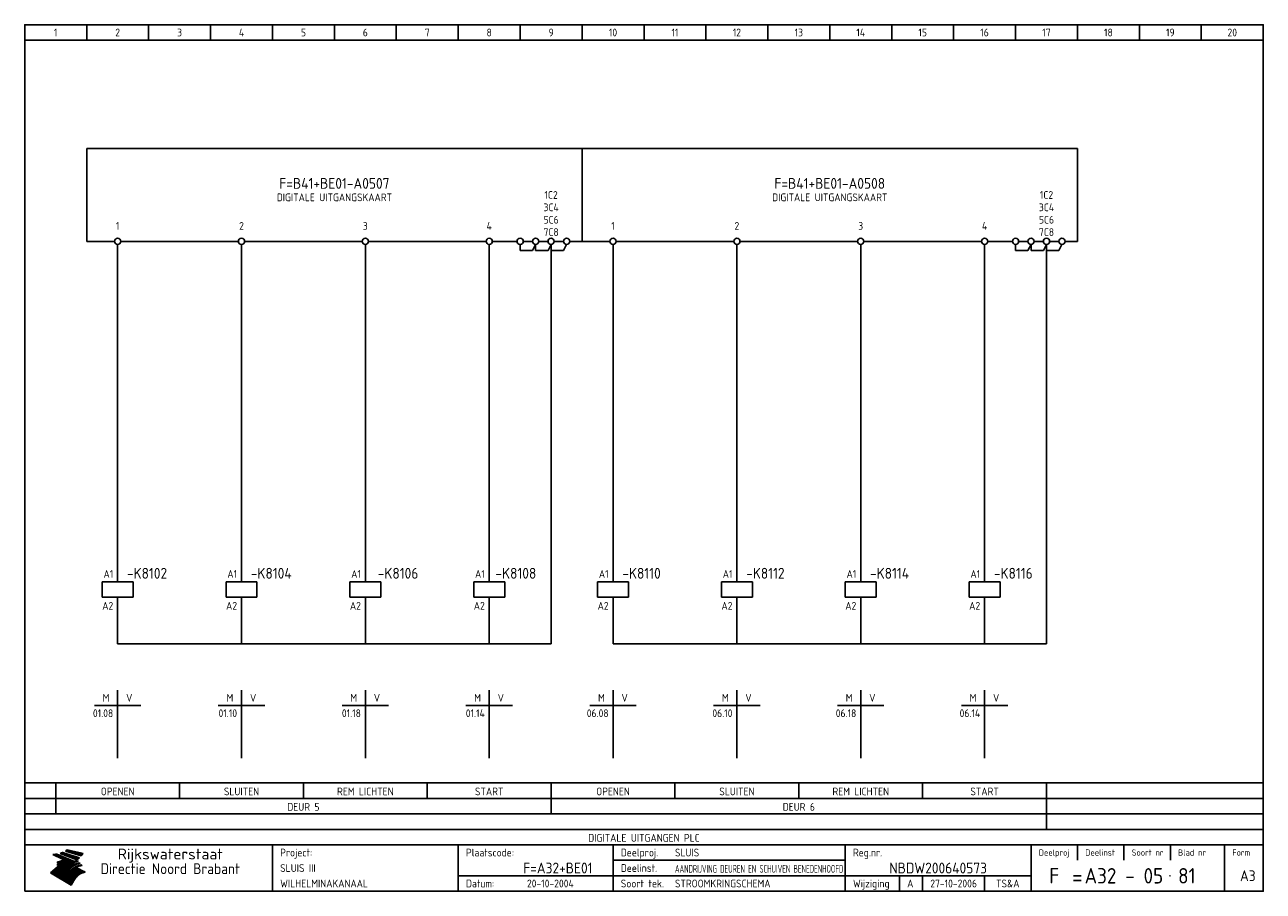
# Model space of a CAD drawing. Extents: x 10 to 410, y 10 to 290.
import ezdxf
from ezdxf.enums import TextEntityAlignment as Align

# ---------------------------------------------------------------- set-up
doc = ezdxf.new("R2010")
doc.units = 0
doc.header["$MEASUREMENT"] = 0
doc.header["$PDMODE"] = 1
for name, color, linetype in [('0-25', 7, 'CONTINUOUS'), ('0-35', 2, 'CONTINUOUS'), ('0-50', 3, 'CONTINUOUS'), ('B-25', 7, 'CONTINUOUS'), ('B-35', 2, 'CONTINUOUS'), ('S-25', 7, 'CONTINUOUS')]:
    doc.layers.add(name, color=color, linetype=linetype)
doc.styles.add('ISO', font='iso.shx')
doc.styles.get("Standard").update_dxf_attribs({"font": 'iso.shx'})

# ---------------------------------------------------------------- blocks, each defined once
blk = doc.blocks.new('0035')
at = {"layer": 'S-25'}
blk.add_circle((0, 0), 1, dxfattribs=at)
at = {"layer": 'B-25'}
blk.add_attdef('OM1', text='', height=2.5, dxfattribs=at).set_placement((0, -3.01), align=Align.MIDDLE)
blk = doc.blocks.new('0059')
at = {"layer": 'S-25'}
for p, q in [((0, 0), (0, -5)), ((-5, -5), (5, -5)), ((-5, -10), (-5, -5)), ((5, -10), (5, -5)), ((-5, -10), (5, -10)), ((0, -10), (0, -15))]:
    blk.add_line(p, q, dxfattribs=at)
at = {"layer": 'B-25'}
for tag, p in [('KN1', (-1.43, -3.73)), ('KN2', (-1.43, -14.01))]:
    blk.add_attdef(tag, text='', height=2.5, dxfattribs=at).set_placement(p, align=Align.RIGHT)
at = {"layer": 'B-35'}
blk.add_attdef('KT', (7.14, -8.99), '', height=3.5, dxfattribs=at)
blk = doc.blocks.new('0060')
at = {"layer": 'S-25'}
for p, q in [((0, 0), (0, -22)), ((-7.5, -5), (0, -5)), ((7.5, -5), (0, -5))]:
    blk.add_line(p, q, dxfattribs=at)
at = {"layer": 'B-25', "style": 'ISO'}
blk.add_text('M', height=2.5, dxfattribs=at).set_placement((-3.75, -2.5), align=Align.MIDDLE_CENTER)
blk.add_text('V', height=2.5, dxfattribs=at).set_placement((3.75, -2.5), align=Align.MIDDLE)
at = {"layer": 'B-25'}
for tag, p in [('M1', (-1.43, -8.73)), ('M2', (-1.43, -12.73)), ('M3', (-1.43, -16.73)), ('M4', (-1.43, -20.73))]:
    blk.add_attdef(tag, text='', height=2.5, dxfattribs=at).set_placement(p, align=Align.RIGHT)
for tag, p in [('V1', (1.57, -8.73)), ('V2', (1.57, -12.73)), ('V3', (1.57, -16.73)), ('V4', (1.57, -20.73))]:
    blk.add_attdef(tag, p, '', height=2.5, dxfattribs=at)
blk = doc.blocks.new('KADERA3')
at = {"layer": '0-25'}
for p, q in [((30, 285), (30, 290)), ((50, 285), (50, 290)), ((70, 285), (70, 290)), ((90, 285), (90, 290)), ((110, 285), (110, 290)), ((130, 285), (130, 290)), ((150, 285), (150, 290)), ((170, 285), (170, 290)), ((190, 285), (190, 290)), ((210, 285), (210, 290)), ((230, 285), (230, 290)), ((250, 285), (250, 290)), ((270, 285), (270, 290)), ((290, 285), (290, 290)), ((310, 285), (310, 290)), ((330, 285), (330, 290)), ((350, 285), (350, 290)), ((370, 285), (370, 290)), ((390, 285), (390, 290)), ((10, 285), (410, 285)), ((410, 35), (10, 35)), ((410, 30), (10, 30)), ((350, 25), (350, 20)), ((365, 25), (365, 20)), ((380, 25), (380, 20)), ((200, 20), (275, 20)), ((150, 15), (335, 15)), ((292.5, 15), (292.5, 10)), ((300, 15), (300, 10)), ((320, 15), (320, 10))]:
    blk.add_line(p, q, dxfattribs=at)
at = {"layer": '0-25', "color": 7}
for p, q in [((19.1, 21.89), (25.12, 19)), ((19.1, 21.89), (25.12, 19)), ((19.17, 21.86), (20.7, 21.86)), ((19.29, 21.8), (20.83, 21.8)), ((19.4, 21.75), (20.96, 21.75)), ((19.52, 21.69), (21.09, 21.69)), ((19.64, 21.63), (21.22, 21.63)), ((19.74, 21.92), (20.56, 21.92)), ((19.75, 21.58), (21.36, 21.58)), ((19.87, 21.52), (21.49, 21.52)), ((19.99, 21.47), (21.62, 21.47)), ((20.11, 21.41), (21.75, 21.41)), ((20.22, 21.35), (21.88, 21.35)), ((20.25, 21.97), (20.43, 21.97)), ((20.34, 21.3), (22.02, 21.3)), ((20.38, 21.99), (26.02, 19.59)), ((20.38, 21.99), (26.02, 19.59)), ((20.46, 21.24), (22.15, 21.24)), ((20.57, 21.18), (22.28, 21.18)), ((20.69, 21.13), (22.41, 21.13)), ((20.81, 21.07), (22.55, 21.07)), ((20.92, 21.02), (22.68, 21.02)), ((21.04, 20.96), (22.81, 20.96)), ((21.16, 20.9), (22.94, 20.9)), ((21.27, 20.85), (23.07, 20.85)), ((21.39, 20.79), (23.21, 20.79)), ((21.47, 22.25), (26.83, 20.19)), ((21.47, 22.25), (26.83, 20.19)), ((21.49, 22.25), (23.07, 22.25)), ((21.51, 20.73), (23.34, 20.73)), ((21.6, 22.2), (23.25, 22.2)), ((21.63, 20.68), (23.47, 20.68)), ((21.65, 22.31), (22.89, 22.31)), ((21.74, 20.62), (23.6, 20.62)), ((21.75, 22.14), (23.42, 22.14)), ((21.8, 22.37), (22.71, 22.37)), ((21.86, 20.57), (23.73, 20.57)), ((21.9, 22.08), (23.6, 22.08)), ((21.94, 22.42), (22.53, 22.42)), ((21.98, 20.51), (23.87, 20.51)), ((22.04, 22.03), (23.78, 22.03)), ((22.06, 22.48), (22.36, 22.48)), ((22.09, 20.45), (24, 20.45)), ((22.18, 22.53), (27.65, 20.8)), ((22.18, 22.53), (27.65, 20.8)), ((22.19, 21.97), (23.96, 21.97)), ((22.21, 20.4), (24.13, 20.4)), ((22.33, 20.34), (24.26, 20.34)), ((22.34, 21.92), (24.13, 21.92)), ((22.37, 20), (23.08, 20)), ((22.44, 20.28), (24.4, 20.28)), ((22.48, 21.86), (24.31, 21.86)), ((22.49, 20.06), (23.04, 20.06)), ((22.56, 20.23), (24.53, 20.23)), ((22.61, 20.12), (22.93, 20.12)), ((22.63, 21.8), (24.49, 21.8)), ((22.68, 20.17), (24.66, 20.17)), ((22.71, 20.17), (22.82, 20.17)), ((23.11, 20.02), (22.77, 20.2)), ((23.11, 20.02), (22.77, 20.2)), ((22.78, 21.75), (24.67, 21.75)), ((22.79, 20.12), (24.79, 20.12)), ((22.91, 20.06), (24.92, 20.06)), ((22.92, 21.69), (24.85, 21.69)), ((23.03, 20), (25.06, 20)), ((23.07, 21.63), (25.02, 21.63)), ((23.14, 22.99), (28.22, 21.46)), ((23.14, 22.99), (28.22, 21.46)), ((23.15, 22.98), (25.33, 22.98)), ((23.22, 21.58), (25.2, 21.58)), ((23.23, 23.04), (25.09, 23.04)), ((23.32, 23.1), (24.84, 23.1)), ((23.34, 22.93), (25.57, 22.93)), ((23.36, 21.52), (25.38, 21.52)), ((23.4, 23.15), (24.6, 23.15)), ((23.49, 23.21), (24.36, 23.21)), ((23.51, 21.47), (25.56, 21.47)), ((23.52, 22.87), (25.81, 22.87)), ((23.57, 23.27), (24.12, 23.27)), ((23.64, 23.32), (23.87, 23.32)), ((23.66, 21.41), (25.74, 21.41)), ((23.7, 23.36), (28.82, 22.17)), ((23.7, 23.36), (28.82, 22.17)), ((23.71, 22.82), (26.06, 22.82)), ((23.8, 21.35), (25.91, 21.35)), ((23.9, 22.76), (26.3, 22.76)), ((23.95, 21.3), (26.09, 21.3)), ((24.09, 22.7), (26.54, 22.7)), ((24.09, 21.24), (26.27, 21.24)), ((24.24, 21.18), (26.45, 21.18)), ((24.27, 22.65), (26.78, 22.65)), ((24.39, 21.13), (26.62, 21.13)), ((24.46, 22.59), (27.03, 22.59)), ((24.53, 21.07), (26.8, 21.07)), ((24.65, 22.53), (27.27, 22.53)), ((24.68, 21.02), (26.98, 21.02)), ((24.83, 20.96), (27.16, 20.96)), ((24.84, 22.48), (27.51, 22.48)), ((24.97, 20.9), (27.34, 20.9)), ((25.02, 22.42), (27.75, 22.42)), ((25.12, 20.85), (27.51, 20.85)), ((25.21, 22.37), (28, 22.37)), ((25.27, 20.79), (27.63, 20.79)), ((25.4, 22.31), (28.24, 22.31)), ((25.41, 20.73), (27.57, 20.73)), ((25.56, 20.68), (27.51, 20.68)), ((25.58, 22.25), (28.48, 22.25)), ((25.71, 20.62), (27.44, 20.62)), ((25.77, 22.2), (28.72, 22.2)), ((25.85, 20.57), (27.37, 20.57)), ((25.96, 22.14), (28.79, 22.14)), ((26, 20.51), (27.29, 20.51)), ((26.15, 22.08), (28.75, 22.08)), ((26.15, 20.45), (27.22, 20.45)), ((26.29, 20.4), (27.14, 20.4)), ((26.33, 22.03), (28.71, 22.03)), ((26.44, 20.34), (27.06, 20.34)), ((26.52, 21.97), (28.66, 21.97)), ((26.59, 20.28), (26.97, 20.28)), ((26.71, 21.92), (28.62, 21.92)), ((26.73, 20.23), (26.89, 20.23)), ((26.9, 21.86), (28.57, 21.86)), ((27.08, 21.8), (28.52, 21.8)), ((27.27, 21.75), (28.48, 21.75)), ((27.46, 21.69), (28.43, 21.69)), ((27.65, 21.63), (28.38, 21.63)), ((27.83, 21.58), (28.33, 21.58)), ((28.02, 21.52), (28.28, 21.52)), ((28.21, 21.47), (28.22, 21.47)), ((20.58, 17.88), (18.3, 16)), ((20.58, 17.88), (18.3, 16)), ((24.94, 11.97), (18.3, 16)), ((24.94, 11.97), (18.3, 16)), ((18.31, 16.01), (20.96, 16.01)), ((18.38, 16.07), (21.46, 16.07)), ((18.45, 16.12), (21.88, 16.12)), ((18.52, 16.18), (22.15, 16.18)), ((18.59, 16.23), (22.38, 16.23)), ((18.65, 16.29), (22.58, 16.29)), ((18.72, 16.35), (22.75, 16.35)), ((18.79, 16.4), (22.91, 16.4)), ((18.86, 16.46), (20.6, 16.46)), ((18.93, 16.52), (20.6, 16.52)), ((18.99, 16.57), (20.6, 16.57)), ((19.06, 16.63), (20.6, 16.63)), ((19.13, 16.68), (20.6, 16.68)), ((19.2, 16.74), (20.6, 16.74)), ((19.27, 16.8), (20.6, 16.8)), ((19.33, 16.85), (21.07, 16.85)), ((19.4, 16.91), (21.55, 16.91)), ((19.47, 16.97), (21.88, 16.97)), ((19.54, 17.02), (22.13, 17.02)), ((19.61, 17.08), (22.34, 17.08)), ((19.67, 17.13), (20.6, 17.13)), ((19.74, 17.19), (20.6, 17.19)), ((19.81, 17.25), (20.6, 17.25)), ((19.88, 17.3), (20.6, 17.3)), ((19.95, 17.36), (20.6, 17.36)), ((20.01, 17.42), (20.6, 17.42)), ((20.08, 17.47), (20.93, 17.47)), ((20.15, 17.53), (21.26, 17.53)), ((20.22, 17.58), (21.51, 17.58)), ((20.29, 17.64), (21.72, 17.64)), ((20.35, 17.7), (21.9, 17.7)), ((20.42, 17.75), (22.07, 17.75)), ((20.49, 17.81), (22.22, 17.81)), ((20.56, 17.87), (22.36, 17.87)), ((20.6, 19.11), (20.58, 19.51)), ((20.6, 19.11), (20.58, 19.51)), ((20.58, 19.5), (22.09, 19.5)), ((20.58, 19.44), (21.95, 19.44)), ((20.59, 19.38), (21.79, 19.38)), ((20.59, 19.33), (21.62, 19.33)), ((20.59, 19.27), (21.42, 19.27)), ((20.6, 19.22), (21.2, 19.22)), ((20.6, 19.16), (20.93, 19.16)), ((20.6, 19.11), (20.69, 19.12)), ((20.6, 19.11), (20.69, 19.12)), ((20.6, 18.79), (20.77, 18.81)), ((20.6, 18.79), (20.77, 18.81)), ((20.6, 18.29), (20.6, 18.79)), ((20.6, 18.29), (20.6, 18.79)), ((20.6, 18.77), (22.46, 18.77)), ((20.6, 18.71), (22.33, 18.71)), ((20.6, 18.65), (22.19, 18.65)), ((20.6, 18.6), (22.04, 18.6)), ((20.6, 18.54), (21.87, 18.54)), ((20.6, 18.48), (21.68, 18.48)), ((20.6, 18.43), (21.46, 18.43)), ((20.6, 18.37), (21.21, 18.37)), ((20.6, 18.32), (20.87, 18.32)), ((20.6, 18.29), (20.88, 18.32)), ((20.6, 18.29), (20.88, 18.32)), ((20.6, 17.88), (20.86, 17.91)), ((20.6, 17.88), (20.86, 17.91)), ((20.6, 17.43), (20.97, 17.48)), ((20.6, 17.43), (20.97, 17.48)), ((20.6, 17.43), (20.6, 17.09)), ((20.6, 17.43), (20.6, 17.09)), ((20.6, 17.09), (21.26, 17.16)), ((20.6, 17.09), (21.26, 17.16)), ((20.6, 16.8), (21.37, 16.89)), ((20.6, 16.8), (21.37, 16.89)), ((20.6, 16.8), (20.6, 16.45)), ((20.6, 16.8), (20.6, 16.45)), ((20.6, 16.45), (21.56, 16.56)), ((20.6, 16.45), (21.56, 16.56)), ((20.6, 15.97), (21.67, 16.09)), ((20.6, 15.97), (21.67, 16.09)), ((20.7, 16.46), (23.06, 16.46)), ((20.9, 19.55), (22.23, 19.55)), ((20.9, 18.82), (22.59, 18.82)), ((20.98, 17.92), (22.5, 17.92)), ((21.02, 17.13), (22.53, 17.13)), ((21.19, 19.61), (22.35, 19.61)), ((21.2, 16.52), (23.2, 16.52)), ((21.32, 18.88), (22.71, 18.88)), ((21.32, 17.98), (22.62, 17.98)), ((21.42, 19.67), (22.47, 19.67)), ((21.47, 17.19), (22.7, 17.19)), ((21.59, 18.03), (22.74, 18.03)), ((21.61, 18.93), (22.82, 18.93)), ((21.62, 19.72), (22.59, 19.72)), ((21.72, 16.57), (23.32, 16.57)), ((21.77, 17.25), (22.85, 17.25)), ((21.8, 19.78), (22.69, 19.78)), ((21.8, 18.09), (22.85, 18.09)), ((21.84, 18.99), (22.92, 18.99)), ((21.96, 19.83), (22.79, 19.83)), ((21.99, 18.15), (22.95, 18.15)), ((22.01, 17.3), (22.99, 17.3)), ((22.03, 19.05), (23.03, 19.05)), ((22.1, 16.63), (23.44, 16.63)), ((22.11, 19.89), (22.89, 19.89)), ((22.16, 18.2), (23.05, 18.2)), ((22.21, 19.1), (23.12, 19.1)), ((22.21, 17.36), (23.12, 17.36)), ((22.24, 19.95), (22.99, 19.95)), ((22.31, 18.26), (23.15, 18.26)), ((22.36, 19.16), (23.22, 19.16)), ((22.38, 16.68), (23.56, 16.68)), ((22.39, 17.42), (23.24, 17.42)), ((22.45, 18.32), (23.24, 18.32)), ((22.51, 19.22), (23.3, 19.22)), ((22.56, 17.47), (23.36, 17.47)), ((22.59, 18.37), (23.33, 18.37)), ((22.6, 16.74), (23.66, 16.74)), ((22.64, 19.27), (23.39, 19.27)), ((22.71, 18.43), (23.42, 18.43)), ((22.71, 17.53), (23.47, 17.53)), ((22.77, 19.33), (23.47, 19.33)), ((22.79, 16.8), (23.77, 16.8)), ((22.83, 18.48), (23.5, 18.48)), ((22.84, 17.58), (23.57, 17.58)), ((22.89, 19.38), (23.55, 19.38)), ((22.94, 18.54), (23.58, 18.54)), ((22.96, 16.85), (23.86, 16.85)), ((22.97, 17.64), (23.67, 17.64)), ((23, 19.44), (23.63, 19.44)), ((23.04, 18.6), (23.66, 18.6)), ((23.1, 19.5), (23.72, 19.5)), ((23.1, 17.7), (23.77, 17.7)), ((23.12, 16.91), (23.96, 16.91)), ((23.14, 18.65), (23.74, 18.65)), ((23.15, 19.95), (25.19, 19.95)), ((23.21, 19.55), (23.8, 19.55)), ((23.21, 17.75), (23.86, 17.75)), ((23.21, 16.01), (28.9, 16.01)), ((23.24, 18.71), (23.82, 18.71)), ((23.26, 19.89), (25.32, 19.89)), ((23.26, 16.97), (24.05, 16.97)), ((23.3, 19.61), (23.88, 19.61)), ((23.32, 17.81), (23.95, 17.81)), ((23.33, 18.77), (23.91, 18.77)), ((23.37, 16.07), (29.08, 16.07)), ((23.38, 19.83), (25.45, 19.83)), ((23.39, 19.67), (23.81, 19.67)), ((23.39, 17.02), (24.14, 17.02)), ((23.42, 18.82), (23.99, 18.82)), ((23.42, 17.87), (24.03, 17.87)), ((23.45, 19.7), (23.58, 19.79)), ((23.45, 19.7), (23.58, 19.79)), ((23.48, 19.72), (23.7, 19.72)), ((23.5, 19.78), (25.58, 19.78)), ((23.51, 18.88), (24.07, 18.88)), ((23.51, 16.12), (29.27, 16.12)), ((23.52, 17.92), (24.11, 17.92)), ((23.52, 17.08), (24.22, 17.08)), ((23.54, 18.9), (24.3, 19.42)), ((23.54, 18.9), (24.3, 19.42)), ((23.56, 19.78), (23.59, 19.78)), ((23.56, 19.39), (23.9, 19.62)), ((23.56, 19.39), (23.9, 19.62)), ((23.58, 19.79), (23.9, 19.62)), ((23.58, 19.79), (23.9, 19.62)), ((23.59, 18.93), (24.15, 18.93)), ((23.61, 19.72), (25.72, 19.72)), ((23.62, 17.98), (24.2, 17.98)), ((23.63, 17.13), (24.3, 17.13)), ((23.65, 18.59), (24.62, 19.25)), ((23.65, 18.59), (24.62, 19.25)), ((29.41, 16.17), (23.65, 16.17)), ((23.67, 18.99), (24.23, 18.99)), ((23.71, 18.03), (24.28, 18.03)), ((23.73, 19.67), (25.85, 19.67)), ((23.75, 19.05), (24.32, 19.05)), ((23.75, 17.19), (24.38, 17.19)), ((23.77, 16.23), (29.47, 16.23)), ((23.79, 18.09), (24.36, 18.09)), ((23.83, 19.1), (24.4, 19.1)), ((23.85, 19.61), (25.98, 19.61)), ((23.85, 17.25), (24.46, 17.25)), ((23.88, 18.15), (24.44, 18.15)), ((23.89, 16.29), (29.36, 16.29)), ((23.92, 19.16), (24.48, 19.16)), ((23.94, 18.19), (25.23, 19.07)), ((23.94, 18.19), (25.23, 19.07)), ((23.95, 17.3), (24.55, 17.3)), ((23.96, 19.55), (25.96, 19.55)), ((23.96, 18.2), (24.53, 18.2)), ((24, 19.22), (24.56, 19.22)), ((24, 16.35), (29.24, 16.35)), ((24.04, 18.26), (24.61, 18.26)), ((24.05, 17.36), (24.63, 17.36)), ((24.06, 17.88), (25.34, 18.76)), ((24.06, 17.88), (25.34, 18.76)), ((24.08, 19.5), (25.88, 19.5)), ((24.08, 19.27), (24.58, 19.27)), ((24.11, 16.4), (29.13, 16.4)), ((24.13, 18.32), (24.69, 18.32)), ((24.14, 17.42), (24.71, 17.42)), ((24.16, 19.33), (24.47, 19.33)), ((24.2, 19.44), (25.79, 19.44)), ((24.21, 18.37), (24.77, 18.37)), ((24.21, 16.46), (29.02, 16.46)), ((24.23, 17.47), (24.79, 17.47)), ((24.24, 17.48), (25.52, 18.36)), ((24.24, 17.48), (25.52, 18.36)), ((24.25, 19.38), (24.36, 19.38)), ((24.29, 18.43), (24.85, 18.43)), ((24.3, 19.42), (24.62, 19.25)), ((24.3, 19.42), (24.62, 19.25)), ((24.31, 19.38), (25.71, 19.38)), ((24.31, 17.53), (24.87, 17.53)), ((24.31, 16.52), (28.91, 16.52)), ((24.35, 17.17), (25.64, 18.05)), ((24.35, 17.17), (25.64, 18.05)), ((24.37, 18.48), (24.94, 18.48)), ((24.39, 17.58), (24.96, 17.58)), ((24.4, 16.57), (28.79, 16.57)), ((24.43, 19.33), (25.62, 19.33)), ((24.45, 18.54), (25.02, 18.54)), ((24.47, 17.64), (25.04, 17.64)), ((24.49, 16.63), (28.68, 16.63)), ((24.54, 18.6), (25.1, 18.6)), ((24.55, 19.27), (25.54, 19.27)), ((24.56, 17.7), (25.12, 17.7)), ((24.57, 16.68), (28.57, 16.68)), ((24.62, 18.65), (25.18, 18.65)), ((24.63, 16.72), (25.91, 17.6)), ((24.63, 16.72), (25.91, 17.6)), ((24.64, 17.75), (25.2, 17.75)), ((24.66, 16.74), (28.45, 16.74)), ((24.67, 19.22), (25.45, 19.22)), ((24.7, 18.71), (25.27, 18.71)), ((24.72, 17.81), (25.29, 17.81)), ((24.74, 16.8), (28.34, 16.8)), ((24.78, 19.16), (25.37, 19.16)), ((24.78, 18.77), (25.34, 18.77)), ((24.8, 17.87), (25.37, 17.87)), ((24.82, 16.85), (28.23, 16.85)), ((24.87, 18.82), (25.4, 18.82)), ((24.89, 17.92), (25.45, 17.92)), ((24.9, 19.1), (25.28, 19.1)), ((24.9, 16.91), (28.11, 16.91)), ((24.95, 18.88), (25.45, 18.88)), ((24.97, 17.98), (25.53, 17.98)), ((24.99, 16.97), (28, 16.97)), ((25.02, 19.05), (25.2, 19.05)), ((25.03, 18.93), (25.51, 18.93)), ((25.05, 18.03), (25.61, 18.03)), ((25.07, 17.02), (27.89, 17.02)), ((25.11, 18.99), (25.57, 18.99)), ((26.02, 19.59), (25.12, 19)), ((26.02, 19.59), (25.12, 19)), ((25.13, 18.09), (25.68, 18.09)), ((25.15, 17.08), (27.77, 17.08)), ((25.19, 19.05), (25.63, 19.05)), ((25.21, 18.15), (25.75, 18.15)), ((25.23, 17.13), (27.66, 17.13)), ((25.26, 19.1), (25.7, 19.1)), ((25.3, 18.2), (25.82, 18.2)), ((25.31, 17.19), (27.55, 17.19)), ((25.33, 19.16), (25.77, 19.16)), ((25.38, 18.26), (25.89, 18.26)), ((25.39, 19.22), (25.85, 19.22)), ((25.4, 17.25), (27.43, 17.25)), ((25.46, 18.32), (25.97, 18.32)), ((25.47, 19.27), (25.93, 19.27)), ((25.48, 17.3), (27.32, 17.3)), ((25.54, 19.33), (26.03, 19.33)), ((25.54, 18.37), (26.06, 18.37)), ((25.56, 17.36), (27.21, 17.36)), ((25.62, 18.43), (26.14, 18.43)), ((25.63, 19.38), (26.13, 19.38)), ((25.64, 17.42), (27.1, 17.42)), ((25.7, 18.48), (26.24, 18.48)), ((25.72, 19.44), (26.24, 19.44)), ((25.73, 17.47), (26.98, 17.47)), ((25.79, 18.54), (26.34, 18.54)), ((25.81, 17.53), (26.87, 17.53)), ((25.82, 19.5), (26.36, 19.5)), ((25.89, 18.6), (26.46, 18.6)), ((25.89, 17.58), (26.76, 17.58)), ((25.93, 19.55), (26.53, 19.55)), ((25.96, 17.64), (26.64, 17.64)), ((25.99, 18.65), (26.58, 18.65)), ((26.04, 17.7), (26.59, 17.7)), ((26.06, 19.61), (26.85, 19.61)), ((26.1, 18.71), (26.72, 18.71)), ((26.12, 17.75), (26.67, 17.75)), ((26.2, 17.81), (26.76, 17.81)), ((26.21, 19.67), (27.23, 19.67)), ((26.23, 18.77), (26.89, 18.77)), ((26.29, 17.87), (26.86, 17.87)), ((26.37, 18.82), (27.09, 18.82)), ((26.39, 17.92), (26.97, 17.92)), ((26.44, 19.72), (27.18, 19.72)), ((26.49, 17.98), (27.09, 17.98)), ((26.53, 18.88), (27.34, 18.88)), ((26.56, 17.68), (29.54, 16.2)), ((26.56, 17.68), (29.54, 16.2)), ((26.6, 18.03), (27.22, 18.03)), ((26.72, 18.09), (27.38, 18.09)), ((26.73, 18.93), (27.66, 18.93)), ((26.85, 18.15), (27.56, 18.15)), ((26.99, 18.99), (27.9, 18.99)), ((27, 18.2), (27.8, 18.2)), ((27.13, 19.78), (27.25, 19.64)), ((27.13, 19.78), (27.25, 19.64)), ((27.18, 18.26), (28.13, 18.26)), ((27.26, 19.05), (27.84, 19.05)), ((27.39, 18.32), (28.47, 18.32)), ((27.7, 18.37), (28.49, 18.37)), ((27.78, 19.1), (27.93, 18.96)), ((27.78, 19.1), (27.93, 18.96)), ((28, 18.43), (28.44, 18.43)), ((28.29, 15.83), (29.54, 16.2)), ((28.29, 15.83), (29.54, 16.2)), ((28.39, 18.48), (28.54, 18.32)), ((28.39, 18.48), (28.54, 18.32)), ((29.54, 16.2), (29.45, 16.17)), ((29.54, 16.2), (29.45, 16.17)), ((29.46, 16.18), (29.47, 16.18)), ((18.38, 15.95), (20.6, 15.95)), ((18.47, 15.9), (20.6, 15.9)), ((18.57, 15.84), (20.6, 15.84)), ((18.66, 15.78), (20.6, 15.78)), ((18.75, 15.73), (20.6, 15.73)), ((18.85, 15.67), (20.6, 15.67)), ((18.94, 15.62), (20.6, 15.62)), ((19.03, 15.56), (27.83, 15.56)), ((19.12, 15.5), (27.75, 15.5)), ((19.22, 15.45), (27.66, 15.45)), ((19.31, 15.39), (27.58, 15.39)), ((19.4, 15.33), (27.5, 15.33)), ((19.49, 15.28), (27.43, 15.28)), ((19.59, 15.22), (27.36, 15.22)), ((19.68, 15.17), (27.29, 15.17)), ((19.77, 15.11), (27.22, 15.11)), ((19.86, 15.05), (27.15, 15.05)), ((19.96, 15), (27.09, 15)), ((20.05, 14.94), (27.02, 14.94)), ((20.14, 14.88), (26.96, 14.88)), ((20.24, 14.83), (26.9, 14.83)), ((20.33, 14.77), (26.84, 14.77)), ((20.42, 14.72), (26.79, 14.72)), ((20.51, 14.66), (26.73, 14.66)), ((20.6, 15.97), (20.6, 15.58)), ((20.6, 15.97), (20.6, 15.58)), ((20.6, 15.58), (21.95, 15.73)), ((20.6, 15.58), (21.95, 15.73)), ((20.61, 14.6), (26.68, 14.6)), ((20.7, 14.55), (26.62, 14.55)), ((20.79, 14.49), (26.57, 14.49)), ((20.88, 14.43), (26.52, 14.43)), ((20.94, 15.62), (27.92, 15.62)), ((20.98, 14.38), (26.47, 14.38)), ((21.07, 14.32), (26.42, 14.32)), ((21.16, 14.27), (26.38, 14.27)), ((21.25, 14.21), (26.33, 14.21)), ((21.35, 14.15), (26.29, 14.15)), ((21.44, 14.1), (26.24, 14.1)), ((21.45, 15.67), (28.01, 15.67)), ((21.53, 14.04), (26.2, 14.04)), ((21.63, 13.98), (26.16, 13.98)), ((21.72, 13.93), (26.12, 13.93)), ((21.81, 13.87), (26.08, 13.87)), ((21.9, 13.82), (26.04, 13.82)), ((21.96, 15.73), (28.11, 15.73)), ((22, 13.76), (26, 13.76)), ((22.09, 13.7), (25.96, 13.7)), ((22.18, 13.65), (25.93, 13.65)), ((22.27, 13.59), (25.89, 13.59)), ((22.34, 15.78), (28.21, 15.78)), ((22.37, 13.53), (25.86, 13.53)), ((22.46, 13.48), (25.82, 13.48)), ((22.55, 13.42), (25.79, 13.42)), ((22.62, 15.84), (28.33, 15.84)), ((22.65, 13.37), (25.76, 13.37)), ((22.74, 13.31), (25.73, 13.31)), ((22.83, 13.25), (25.69, 13.25)), ((22.84, 15.9), (28.52, 15.9)), ((22.92, 13.2), (25.66, 13.2)), ((23.02, 13.14), (25.63, 13.14)), ((23.04, 15.95), (28.71, 15.95)), ((23.11, 13.08), (25.59, 13.08)), ((23.2, 13.03), (25.56, 13.03)), ((23.29, 12.97), (25.53, 12.97)), ((23.39, 12.92), (25.5, 12.92)), ((23.48, 12.86), (25.46, 12.86)), ((23.57, 12.8), (25.43, 12.8)), ((23.66, 12.75), (25.4, 12.75)), ((23.76, 12.69), (25.36, 12.69)), ((23.85, 12.63), (25.33, 12.63)), ((23.94, 12.58), (25.3, 12.58)), ((24.04, 12.52), (25.26, 12.52)), ((24.13, 12.47), (25.23, 12.47)), ((24.22, 12.41), (25.2, 12.41)), ((24.31, 12.35), (25.17, 12.35)), ((24.41, 12.3), (25.13, 12.3)), ((24.5, 12.24), (25.1, 12.24)), ((24.59, 12.18), (25.07, 12.18)), ((24.68, 12.13), (25.03, 12.13)), ((24.78, 12.07), (25, 12.07)), ((24.87, 12.02), (24.97, 12.02)), ((24.94, 11.97), (25.81, 13.45)), ((24.94, 11.97), (25.81, 13.45))]:
    blk.add_line(p, q, dxfattribs=at)
for centre, radius, start, end in [((19.15, 29.7), 7.8, 269.6055, 279.0886), ((19.15, 29.7), 7.8, 269.6055, 279.0886), ((19.93, 25.38), 5.91, 276.3402, 298.7463), ((19.93, 25.38), 5.91, 276.3402, 298.7463), ((19.84, 25.09), 6.03, 278.129, 302.868), ((19.84, 25.09), 6.03, 278.129, 302.868), ((19.84, 27.26), 5.27, 288.0217, 296.3084), ((19.84, 27.26), 5.27, 288.0217, 296.3084), ((20.49, 27.56), 5.28, 300.0654, 307.393), ((20.49, 27.56), 5.28, 300.0654, 307.393), ((24.11, 24.7), 5.26, 301.1147, 312.2814), ((24.11, 24.7), 5.26, 301.1147, 312.2814), ((21.95, 27.32), 8.59, 316.9248, 323.1399), ((21.95, 27.32), 8.59, 316.9248, 323.1399), ((20.21, 23.78), 5.91, 273.6149, 304.3803), ((20.21, 23.78), 5.91, 273.6149, 304.3803), ((20.35, 24.56), 5.76, 274.164, 302.5474), ((20.35, 24.56), 5.76, 274.164, 302.5474), ((20.05, 24.28), 6.02, 277.9472, 305.7139), ((20.05, 24.28), 6.02, 277.9472, 305.7139), ((20.04, 23.49), 6.09, 278.8115, 306.4242), ((20.04, 23.49), 6.09, 278.8115, 306.4242), ((20.53, 23.07), 5.96, 277.0519, 304.973), ((20.53, 23.07), 5.96, 277.0519, 304.973), ((20.72, 22.76), 5.91, 276.3402, 304.3803), ((20.72, 22.76), 5.91, 276.3402, 304.3803), ((21.06, 22.34), 5.81, 274.9043, 303.1745), ((21.06, 22.34), 5.81, 274.9043, 303.1745), ((20.82, 22.06), 6.04, 278.1111, 305.8489), ((20.82, 22.06), 6.04, 278.1111, 305.8489), ((21.3, 21.6), 5.91, 276.3402, 304.3803), ((21.3, 21.6), 5.91, 276.3402, 304.3803), ((27.05, 17.17), 2.63, 107.4286, 133.7799), ((27.05, 17.17), 2.63, 107.4286, 133.7799), ((27.45, 16.91), 2.81, 110.4143, 138.7411), ((27.45, 16.91), 2.81, 110.4143, 138.7411), ((27.57, 15.64), 3.4, 98.1566, 126.9045), ((27.57, 15.64), 3.4, 98.1566, 126.9045), ((27.91, 15.54), 3.39, 100.5835, 132.088), ((27.91, 15.54), 3.39, 100.5835, 132.088), ((28.21, 14.74), 3.67, 95.7581, 128.7216), ((28.21, 14.74), 3.67, 95.7581, 128.7216), ((27.01, 16.84), 2.93, 87.7348, 104.8316), ((27.01, 16.84), 2.93, 87.7348, 104.8316), ((27.37, 15.71), 3.93, 91.7838, 103.2817), ((27.37, 15.71), 3.93, 91.7838, 103.2817), ((28.4, 15.05), 3.21, 96.3886, 125.0052), ((28.4, 15.05), 3.21, 96.3886, 125.0052), ((27.82, 16.31), 2.8, 90.634, 105.1984), ((27.82, 16.31), 2.8, 90.634, 105.1984), ((28.19, 15.04), 3.93, 93.8342, 103.2817), ((28.19, 15.04), 3.93, 93.8342, 103.2817), ((28.58, 15.69), 2.8, 93.8141, 105.1984), ((28.58, 15.69), 2.8, 93.8141, 105.1984), ((28.95, 14.41), 3.93, 96.0135, 103.2817), ((28.95, 14.41), 3.93, 96.0135, 103.2817), ((31.24, 10.26), 6.3, 117.9568, 149.6251), ((31.24, 10.26), 6.3, 117.9568, 149.6251)]:
    blk.add_arc(centre, radius, start, end, dxfattribs=at)
at = {"layer": '0-35'}
for p, q in [((90, 25), (90, 10)), ((150, 25), (150, 10)), ((200, 25), (200, 10)), ((275, 25), (275, 10)), ((335, 25), (335, 10)), ((397.5, 25), (397.5, 10))]:
    blk.add_line(p, q, dxfattribs=at)
at = {"layer": '0-50'}
for p, q in [((10, 25), (410, 25)), ((348.75, 15), (351.25, 15)), ((348.75, 13.5), (351.25, 13.5))]:
    blk.add_line(p, q, dxfattribs=at)
blk.add_lwpolyline([(10, 10), (410, 10), (410, 290), (10, 290)], close=True, dxfattribs=at)
at = {"layer": '0-50', "const_width": 0.25}
blk.add_lwpolyline([(379.75, 15, 1), (380, 15, 1)], format="xyb", close=True, dxfattribs=at)
at = {"layer": '0-25', "style": 'ISO'}
for s, height, p in [('Project:', 2.5, (92.5, 22.5)), ('Plaatscode:', 2.5, (152.5, 22.5)), ('Deelproj.', 2.5, (202.5, 22.5)), ('Reg.nr.', 2.5, (277.5, 22.5)), ('Deelproj', 2, (337.5, 22.5)), ('Deelinst', 2, (352.5, 22.5)), ('Soort nr', 2, (367.5, 22.5)), ('Blad nr', 2, (382.5, 22.5)), ('Form', 2, (400, 22.5)), ('Deelinst.', 2.5, (202.5, 17.5)), ('Datum:', 2.5, (152.5, 12.5)), ('Soort tek.', 2.5, (202.5, 12.5)), ('Wijziging', 2.5, (277.5, 12.5))]:
    blk.add_text(s, height=height, dxfattribs=at).set_placement(p, align=Align.MIDDLE_LEFT)
for tag, p in [('STR1', (20, 287.5)), ('STR2', (40, 287.5)), ('STR3', (60, 287.5)), ('STR4', (80, 287.5)), ('STR5', (100, 287.5)), ('STR6', (120, 287.5)), ('STR7', (140, 287.5)), ('STR8', (160, 287.5)), ('STR9', (180, 287.5)), ('STR10', (200, 287.5)), ('STR11', (220, 287.5)), ('STR12', (240, 287.5)), ('STR13', (260, 287.5)), ('STR14', (280, 287.5)), ('STR15', (300, 287.5)), ('STR16', (320, 287.5)), ('STR17', (340, 287.5)), ('STR18', (360, 287.5)), ('STR19', (380, 287.5)), ('STR20', (400, 287.5)), ('W', (180, 12.5)), ('Z', (310, 12.5)), ('Y', (327.5, 12.5))]:
    blk.add_attdef(tag, text='', height=2.5, dxfattribs=at).set_placement(p, align=Align.MIDDLE)
for tag, p in [('N', (220, 22.5)), ('B', (92.5, 17.5)), ('P', (220, 17.5)), ('C', (92.5, 12.5)), ('U', (220, 12.5)), ('REV', (295, 12.5))]:
    blk.add_attdef(tag, text='', height=2.5, dxfattribs=at).set_placement(p, align=Align.MIDDLE_LEFT)
at = {"layer": '0-35', "style": 'ISO', "width": 1.00614}
blk.add_text('Rijkswaterstaat', height=3.5, dxfattribs=at).set_placement((40, 20.28), (74, 20.28), align=Align.FIT)
at = {"layer": '0-35', "color": 2, "style": 'ISO', "width": 0.948867}
blk.add_text('Directie Noord Brabant', height=3.5, dxfattribs=at).set_placement((34.5, 15.53), (79.5, 15.53), align=Align.FIT)
at = {"layer": '0-35', "style": 'ISO'}
for tag, p in [('X', (178.5, 17.5)), ('FORM', (402.5, 15))]:
    blk.add_attdef(tag, text='', height=3.5, dxfattribs=at).set_placement(p, align=Align.MIDDLE_LEFT)
blk.add_attdef('RNR', text='', height=3.5, dxfattribs=at).set_placement((305, 17.5), align=Align.MIDDLE)
at = {"layer": '0-50', "style": 'ISO'}
for tag, p in [('M', (342.5, 15)), ('O', (365, 15))]:
    blk.add_attdef(tag, text='', height=5, dxfattribs=at).set_placement(p, align=Align.MIDDLE)
blk.add_attdef('Q', text='', height=5, dxfattribs=at).set_placement((382.5, 15), align=Align.MIDDLE_LEFT)

msp = doc.modelspace()

# ---------------------------------------------------------------- linework, layer by layer
at = {"layer": '0-25'}
for p, q in [((10, 45), (410, 45)), ((10, 40), (410, 40))]:
    msp.add_line(p, q, dxfattribs=at)
at = {"layer": 'S-25'}
for p, q in [((30, 220), (30, 250)), ((30, 250), (237, 250)), ((350, 250), (189, 250)), ((190, 250), (190, 220)), ((350, 250), (350, 220)), ((30, 220), (39, 220)), ((79, 220), (41, 220)), ((119, 220), (81, 220)), ((81, 220), (81, 220)), ((159, 220), (121, 220)), ((169, 220), (161, 220)), ((174, 220), (171, 220)), ((179, 220), (176, 220)), ((181.5, 220), (181, 220)), ((199, 220), (186, 220)), ((239, 220), (201, 220)), ((279, 220), (241, 220)), ((242, 220), (242, 220)), ((319, 220), (281, 220)), ((329, 220), (321, 220)), ((334, 220), (331, 220)), ((334, 220), (331, 220)), ((339, 220), (336, 220)), ((339, 220), (336, 220)), ((341.5, 220), (341, 220)), ((344, 220), (341, 220)), ((350, 220), (346, 220)), ((40, 219), (40, 110)), ((80, 219), (80, 110)), ((120, 219), (120, 110)), ((160, 219), (160, 110)), ((170, 219), (170, 217)), ((174, 217), (170, 217)), ((174, 220), (171, 220)), ((175, 219), (174, 217)), ((175, 219), (175, 217)), ((179, 217), (175, 217)), ((179, 220), (176, 220)), ((180, 219), (179, 217)), ((180, 219), (180, 90)), ((180, 219), (180, 217)), ((184, 217), (180, 217)), ((184, 220), (181, 220)), ((185, 219), (184, 217)), ((200, 219), (200, 110)), ((240, 219), (240, 110)), ((280, 219), (280, 110)), ((320, 219), (320, 110)), ((330, 219), (330, 217)), ((334, 217), (330, 217)), ((335, 219), (334, 217)), ((335, 219), (335, 217)), ((339, 217), (335, 217)), ((340, 219), (339, 217)), ((340, 219), (340, 205)), ((340, 219), (340, 90)), ((340, 219), (340, 217)), ((344, 217), (340, 217)), ((345, 219), (344, 217)), ((160, 105), (160, 90)), ((320, 105), (320, 90)), ((40, 90), (40, 100)), ((80, 100), (80, 90)), ((120, 100), (120, 90)), ((200, 90), (200, 100)), ((240, 100), (240, 90)), ((280, 100), (280, 90)), ((180, 90), (40, 90)), ((340, 90), (200, 90)), ((20, 45), (20, 35)), ((60, 45), (60, 40)), ((100, 45), (100, 40)), ((140, 45), (140, 40)), ((180, 45), (180, 35)), ((220, 45), (220, 40)), ((260, 45), (260, 40)), ((300, 45), (300, 40)), ((340, 45), (340, 30))]:
    msp.add_line(p, q, dxfattribs=at)
for p in [(168.25, 215), (168.25, 215), (168.25, 215), (175.5, 215), (175.5, 215), (175.5, 215), (182.75, 215), (182.75, 215), (182.75, 215), (180, 105), (40, 55), (180, 50), (180, 50)]:
    msp.add_point(p, dxfattribs=at)
at = {"layer": 'S-25', "linetype": 'Continuous'}
msp.add_point((85, 124.5), dxfattribs=at)
msp.add_point((85, 124.5), dxfattribs=at)

# ---------------------------------------------------------------- block references
at = {"layer": 'S-25'}
ref = msp.add_blockref('KADERA3', (0, 0), dxfattribs=at)
ref.add_attrib('B', 'SLUIS III', dxfattribs={"layer": '0-25', "height": 2.5, "style": 'ISO'}).set_placement((92.5, 17.5), align=Align.MIDDLE_LEFT)
ref.add_attrib('C', 'WILHELMINAKANAAL', dxfattribs={"layer": '0-25', "height": 2.5, "style": 'ISO'}).set_placement((92.5, 12.5), align=Align.MIDDLE_LEFT)
ref.add_attrib('N', 'SLUIS', dxfattribs={"layer": '0-25', "height": 2.5, "style": 'ISO'}).set_placement((220, 22.5), align=Align.MIDDLE_LEFT)
ref.add_attrib('U', 'STROOMKRINGSCHEMA', dxfattribs={"layer": '0-25', "height": 2.5, "style": 'ISO'}).set_placement((220, 12.5), align=Align.MIDDLE_LEFT)
ref.add_attrib('M', 'F', dxfattribs={"layer": '0-50', "height": 5, "style": 'ISO'}).set_placement((342.5, 15), align=Align.MIDDLE)
ref.add_attrib('O', 'A32 - 05', dxfattribs={"layer": '0-50', "height": 5, "style": 'ISO'}).set_placement((365, 15), align=Align.MIDDLE)
ref.add_attrib('Q', '81', dxfattribs={"layer": '0-50', "height": 5, "style": 'ISO'}).set_placement((382.5, 15), align=Align.MIDDLE_LEFT)
ref.add_attrib('X', 'F=A32+BE01', dxfattribs={"layer": '0-35', "height": 3.5, "style": 'ISO'}).set_placement((171, 17.5), align=Align.MIDDLE_LEFT)
ref.add_attrib('RNR', 'NBDW200640573', dxfattribs={"layer": '0-35', "height": 3.5, "style": 'ISO'}).set_placement((305, 17.5), align=Align.MIDDLE)
ref.add_attrib('W', '20-10-2004', dxfattribs={"layer": '0-25', "height": 2.5, "style": 'ISO'}).set_placement((179.75, 12.5), align=Align.MIDDLE)
ref.add_attrib('FORM', 'A3', dxfattribs={"layer": '0-35', "height": 3.5, "style": 'ISO'}).set_placement((402.5, 15), align=Align.MIDDLE_LEFT)
ref.add_attrib('REV', 'A', dxfattribs={"layer": '0-25', "height": 2.5, "style": 'ISO'}).set_placement((295, 12.5), align=Align.MIDDLE_LEFT)
ref.add_attrib('Z', '27-10-2006', dxfattribs={"layer": '0-25', "height": 2.5, "style": 'ISO'}).set_placement((310, 12.5), align=Align.MIDDLE)
ref.add_attrib('Y', 'TS&A', dxfattribs={"layer": '0-25', "height": 2.5, "style": 'ISO'}).set_placement((327.5, 12.5), align=Align.MIDDLE)
ref.add_attrib('STR1', '1', dxfattribs={"layer": '0-25', "height": 2.5, "style": 'ISO'}).set_placement((20, 287.5), align=Align.MIDDLE)
ref.add_attrib('STR2', '2', dxfattribs={"layer": '0-25', "height": 2.5, "style": 'ISO'}).set_placement((40, 287.5), align=Align.MIDDLE)
ref.add_attrib('STR3', '3', dxfattribs={"layer": '0-25', "height": 2.5, "style": 'ISO'}).set_placement((60, 287.5), align=Align.MIDDLE)
ref.add_attrib('STR4', '4', dxfattribs={"layer": '0-25', "height": 2.5, "style": 'ISO'}).set_placement((80, 287.5), align=Align.MIDDLE)
ref.add_attrib('STR5', '5', dxfattribs={"layer": '0-25', "height": 2.5, "style": 'ISO'}).set_placement((100, 287.5), align=Align.MIDDLE)
ref.add_attrib('STR6', '6', dxfattribs={"layer": '0-25', "height": 2.5, "style": 'ISO'}).set_placement((120, 287.5), align=Align.MIDDLE)
ref.add_attrib('STR7', '7', dxfattribs={"layer": '0-25', "height": 2.5, "style": 'ISO'}).set_placement((140, 287.5), align=Align.MIDDLE)
ref.add_attrib('STR8', '8', dxfattribs={"layer": '0-25', "height": 2.5, "style": 'ISO'}).set_placement((160, 287.5), align=Align.MIDDLE)
ref.add_attrib('STR9', '9', dxfattribs={"layer": '0-25', "height": 2.5, "style": 'ISO'}).set_placement((180, 287.5), align=Align.MIDDLE)
ref.add_attrib('STR10', '10', dxfattribs={"layer": '0-25', "height": 2.5, "style": 'ISO'}).set_placement((200, 287.5), align=Align.MIDDLE)
ref.add_attrib('STR11', '11', dxfattribs={"layer": '0-25', "height": 2.5, "style": 'ISO'}).set_placement((220, 287.5), align=Align.MIDDLE)
ref.add_attrib('STR12', '12', dxfattribs={"layer": '0-25', "height": 2.5, "style": 'ISO'}).set_placement((240, 287.5), align=Align.MIDDLE)
ref.add_attrib('STR13', '13', dxfattribs={"layer": '0-25', "height": 2.5, "style": 'ISO'}).set_placement((260, 287.5), align=Align.MIDDLE)
ref.add_attrib('STR14', '14', dxfattribs={"layer": '0-25', "height": 2.5, "style": 'ISO'}).set_placement((280, 287.5), align=Align.MIDDLE)
ref.add_attrib('STR15', '15', dxfattribs={"layer": '0-25', "height": 2.5, "style": 'ISO'}).set_placement((300, 287.5), align=Align.MIDDLE)
ref.add_attrib('STR16', '16', dxfattribs={"layer": '0-25', "height": 2.5, "style": 'ISO'}).set_placement((320, 287.5), align=Align.MIDDLE)
ref.add_attrib('STR17', '17', dxfattribs={"layer": '0-25', "height": 2.5, "style": 'ISO'}).set_placement((340, 287.5), align=Align.MIDDLE)
ref.add_attrib('STR18', '18', dxfattribs={"layer": '0-25', "height": 2.5, "style": 'ISO'}).set_placement((360, 287.5), align=Align.MIDDLE)
ref.add_attrib('STR19', '19', dxfattribs={"layer": '0-25', "height": 2.5, "style": 'ISO'}).set_placement((380, 287.5), align=Align.MIDDLE)
ref.add_attrib('STR20', '20', dxfattribs={"layer": '0-25', "height": 2.5, "style": 'ISO'}).set_placement((400, 287.5), align=Align.MIDDLE)
ref = msp.add_blockref('0035', (170, 220), dxfattribs=at)
ref.add_attrib('OM1', '1C2', dxfattribs={"layer": 'B-25', "height": 2.5}).set_placement((180, 235), align=Align.MIDDLE)
ref = msp.add_blockref('0035', (330, 220), dxfattribs=at)
ref.add_attrib('OM1', '1C2', dxfattribs={"layer": 'B-25', "height": 2.5}).set_placement((340, 235), align=Align.MIDDLE)
ref = msp.add_blockref('0035', (175, 220), dxfattribs=at)
ref.add_attrib('OM1', '3C4', dxfattribs={"layer": 'B-25', "height": 2.5}).set_placement((180, 231), align=Align.MIDDLE)
ref = msp.add_blockref('0035', (335, 220), dxfattribs=at)
ref.add_attrib('OM1', '3C4', dxfattribs={"layer": 'B-25', "height": 2.5}).set_placement((340, 231), align=Align.MIDDLE)
ref = msp.add_blockref('0035', (180, 220), dxfattribs=at)
ref.add_attrib('OM1', '5C6', dxfattribs={"layer": 'B-25', "height": 2.5}).set_placement((180, 227), align=Align.MIDDLE)
ref = msp.add_blockref('0035', (340, 220), dxfattribs=at)
ref.add_attrib('OM1', '5C6', dxfattribs={"layer": 'B-25', "height": 2.5}).set_placement((340, 227), align=Align.MIDDLE)
ref = msp.add_blockref('0035', (40, 220), dxfattribs=at)
ref.add_attrib('OM1', '1', dxfattribs={"layer": 'B-25', "height": 2.5}).set_placement((40, 225), align=Align.MIDDLE)
ref = msp.add_blockref('0035', (80, 220), dxfattribs=at)
ref.add_attrib('OM1', '2', dxfattribs={"layer": 'B-25', "height": 2.5}).set_placement((80, 225), align=Align.MIDDLE)
ref = msp.add_blockref('0035', (120, 220), dxfattribs=at)
ref.add_attrib('OM1', '3', dxfattribs={"layer": 'B-25', "height": 2.5}).set_placement((120, 225), align=Align.MIDDLE)
ref = msp.add_blockref('0035', (160, 220), dxfattribs=at)
ref.add_attrib('OM1', '4', dxfattribs={"layer": 'B-25', "height": 2.5}).set_placement((160, 225), align=Align.MIDDLE)
ref = msp.add_blockref('0035', (185, 220), dxfattribs=at)
ref.add_attrib('OM1', '7C8', dxfattribs={"layer": 'B-25', "height": 2.5}).set_placement((180, 223), align=Align.MIDDLE)
ref = msp.add_blockref('0035', (200, 220), dxfattribs=at)
ref.add_attrib('OM1', '1', dxfattribs={"layer": 'B-25', "height": 2.5}).set_placement((200, 225), align=Align.MIDDLE)
ref = msp.add_blockref('0035', (240, 220), dxfattribs=at)
ref.add_attrib('OM1', '2', dxfattribs={"layer": 'B-25', "height": 2.5}).set_placement((240, 225), align=Align.MIDDLE)
ref = msp.add_blockref('0035', (280, 220), dxfattribs=at)
ref.add_attrib('OM1', '3', dxfattribs={"layer": 'B-25', "height": 2.5}).set_placement((280, 225), align=Align.MIDDLE)
ref = msp.add_blockref('0035', (320, 220), dxfattribs=at)
ref.add_attrib('OM1', '4', dxfattribs={"layer": 'B-25', "height": 2.5}).set_placement((320, 225), align=Align.MIDDLE)
ref = msp.add_blockref('0035', (345, 220), dxfattribs=at)
ref.add_attrib('OM1', '7C8', dxfattribs={"layer": 'B-25', "height": 2.5}).set_placement((340, 223), align=Align.MIDDLE)
for p in [(180, 220), (180, 220), (180, 220), (340, 220), (340, 220), (340, 220)]:
    msp.add_blockref('0035', p, dxfattribs=at)
ref = msp.add_blockref('0059', (40, 115), dxfattribs=at)
ref.add_attrib('KT', '-K8102', (43, 111), dxfattribs={"layer": 'B-35', "height": 3.5})
ref.add_attrib('KN1', 'A1', dxfattribs={"layer": 'B-25', "height": 2.5}).set_placement((38.57, 111.27), align=Align.RIGHT)
ref.add_attrib('KN2', 'A2', dxfattribs={"layer": 'B-25', "height": 2.5}).set_placement((38.57, 100.99), align=Align.RIGHT)
ref = msp.add_blockref('0059', (80, 115), dxfattribs=at)
ref.add_attrib('KT', '-K8104', (83, 111), dxfattribs={"layer": 'B-35', "height": 3.5})
ref.add_attrib('KN1', 'A1', dxfattribs={"layer": 'B-25', "height": 2.5}).set_placement((78.57, 111.27), align=Align.RIGHT)
ref.add_attrib('KN2', 'A2', dxfattribs={"layer": 'B-25', "height": 2.5}).set_placement((78.57, 100.99), align=Align.RIGHT)
ref = msp.add_blockref('0059', (120, 115), dxfattribs=at)
ref.add_attrib('KT', '-K8106', (124, 111), dxfattribs={"layer": 'B-35', "height": 3.5})
ref.add_attrib('KN1', 'A1', dxfattribs={"layer": 'B-25', "height": 2.5}).set_placement((118.57, 111.27), align=Align.RIGHT)
ref.add_attrib('KN2', 'A2', dxfattribs={"layer": 'B-25', "height": 2.5}).set_placement((118.57, 100.99), align=Align.RIGHT)
ref = msp.add_blockref('0059', (160, 115), dxfattribs=at)
ref.add_attrib('KT', '-K8108', (162, 111), dxfattribs={"layer": 'B-35', "height": 3.5})
ref.add_attrib('KN1', 'A1', dxfattribs={"layer": 'B-25', "height": 2.5}).set_placement((158.57, 111.27), align=Align.RIGHT)
ref.add_attrib('KN2', 'A2', dxfattribs={"layer": 'B-25', "height": 2.5}).set_placement((158.57, 100.99), align=Align.RIGHT)
ref = msp.add_blockref('0059', (200, 115), dxfattribs=at)
ref.add_attrib('KT', '-K8110', (203, 111), dxfattribs={"layer": 'B-35', "height": 3.5})
ref.add_attrib('KN1', 'A1', dxfattribs={"layer": 'B-25', "height": 2.5}).set_placement((198.57, 111.27), align=Align.RIGHT)
ref.add_attrib('KN2', 'A2', dxfattribs={"layer": 'B-25', "height": 2.5}).set_placement((198.57, 100.99), align=Align.RIGHT)
ref = msp.add_blockref('0059', (240, 115), dxfattribs=at)
ref.add_attrib('KT', '-K8112', (243, 111), dxfattribs={"layer": 'B-35', "height": 3.5})
ref.add_attrib('KN1', 'A1', dxfattribs={"layer": 'B-25', "height": 2.5}).set_placement((238.57, 111.27), align=Align.RIGHT)
ref.add_attrib('KN2', 'A2', dxfattribs={"layer": 'B-25', "height": 2.5}).set_placement((238.57, 100.99), align=Align.RIGHT)
ref = msp.add_blockref('0059', (280, 115), dxfattribs=at)
ref.add_attrib('KT', '-K8114', (283, 111), dxfattribs={"layer": 'B-35', "height": 3.5})
ref.add_attrib('KN1', 'A1', dxfattribs={"layer": 'B-25', "height": 2.5}).set_placement((278.57, 111.27), align=Align.RIGHT)
ref.add_attrib('KN2', 'A2', dxfattribs={"layer": 'B-25', "height": 2.5}).set_placement((278.57, 100.99), align=Align.RIGHT)
ref = msp.add_blockref('0059', (320, 115), dxfattribs=at)
ref.add_attrib('KT', '-K8116', (323, 111), dxfattribs={"layer": 'B-35', "height": 3.5})
ref.add_attrib('KN1', 'A1', dxfattribs={"layer": 'B-25', "height": 2.5}).set_placement((318.57, 111.27), align=Align.RIGHT)
ref.add_attrib('KN2', 'A2', dxfattribs={"layer": 'B-25', "height": 2.5}).set_placement((318.57, 100.99), align=Align.RIGHT)
for p, values in [((40, 75), {'M1': '01.08'}), ((80, 75), {'M1': '01.10'}), ((120, 75), {'M1': '01.18'}), ((160, 75), {'M1': '01.14'}), ((200, 75), {'M1': '06.08'}), ((240, 75), {'M1': '06.10'}), ((280, 75), {'M1': '06.18'}), ((320, 75), {'M1': '06.14'})]:
    msp.add_blockref('0060', p, dxfattribs=at).add_auto_attribs(values)

# ---------------------------------------------------------------- texts
at = {"layer": 'B-25'}
for p in [(110, 232.98), (270, 232.98)]:
    msp.add_text('DIGITALE UITGANGSKAART', height=2.5, dxfattribs=at).set_placement(p, align=Align.CENTER)
at = {"layer": 'B-25', "style": 'ISO'}
for s, p in [('OPENEN', (40, 41)), ('SLUITEN', (80, 41)), ('REM LICHTEN', (120, 41)), ('START', (160, 41)), ('OPENEN', (200, 41)), ('SLUITEN', (240, 41)), ('REM LICHTEN', (280, 41)), ('START', (320, 41)), ('DEUR 5', (100, 36)), ('DEUR 6', (260, 36)), ('DIGITALE UITGANGEN PLC', (210, 26))]:
    msp.add_text(s, height=2.5, dxfattribs=at).set_placement(p, align=Align.CENTER)
at = {"layer": 'B-25', "style": 'ISO', "width": 0.767412}
msp.add_text('AANDRIJVING DEUREN EN SCHUIVEN BENEDENHOOFD', height=2.5, dxfattribs=at).set_placement((220, 16), (274.4, 16), align=Align.FIT)
at = {"layer": 'B-35'}
for s, p in [('F=B41+BE01-A0507', (110, 236.98)), ('F=B41+BE01-A0508', (270, 236.98))]:
    msp.add_text(s, height=3.5, dxfattribs=at).set_placement(p, align=Align.CENTER)

doc.saveas('drawing.dxf')
